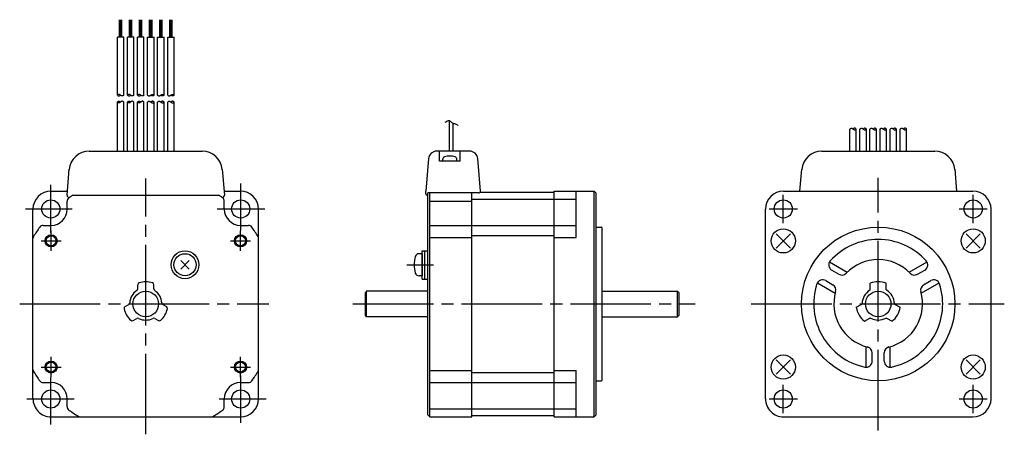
# Model space of a CAD drawing. Extents: x -213 to 31, y -32 to 71.
import ezdxf

# ---------------------------------------------------------------- set-up
doc = ezdxf.new("R2010")
doc.units = 0
doc.header["$MEASUREMENT"] = 0
doc.linetypes.add('CENTER', pattern=[27, 20, -2, 3, -2])
doc.layers.get('0').update_dxf_attribs({"linetype": 'CONTINUOUS'})

# ---------------------------------------------------------------- blocks, each defined once
blk = doc.blocks.new('A$C3A2714B1')
for p, q in [((-188.35, 66.19), (-188.35, 70.52)), ((-188.05, 66.19), (-188.05, 70.52)), ((-187.75, 66.19), (-187.75, 70.52)), ((-185.85, 66.19), (-185.85, 70.52)), ((-185.55, 66.19), (-185.55, 70.52)), ((-185.25, 66.19), (-185.25, 70.52)), ((-183.35, 66.19), (-183.35, 70.52)), ((-183.05, 66.19), (-183.05, 70.52)), ((-182.75, 66.19), (-182.75, 70.52)), ((-180.85, 66.19), (-180.85, 70.52)), ((-180.55, 66.19), (-180.55, 70.52)), ((-180.25, 66.19), (-180.25, 70.52)), ((-178.35, 66.19), (-178.35, 70.52)), ((-178.05, 66.19), (-178.05, 70.52)), ((-177.75, 66.19), (-177.75, 70.52)), ((-175.85, 66.19), (-175.85, 70.52)), ((-175.55, 66.19), (-175.55, 70.52)), ((-175.25, 66.19), (-175.25, 70.52)), ((-188.85, 51.8), (-188.85, 66.19)), ((-187.25, 66.19), (-188.85, 66.19)), ((-187.25, 51.8), (-187.25, 66.19)), ((-186.35, 51.8), (-186.35, 66.19)), ((-184.75, 66.19), (-186.35, 66.19)), ((-184.75, 51.8), (-184.75, 66.19)), ((-183.85, 51.8), (-183.85, 66.19)), ((-182.25, 66.19), (-183.85, 66.19)), ((-182.25, 51.8), (-182.25, 66.19)), ((-181.35, 51.8), (-181.35, 66.19)), ((-181.35, 66.19), (-179.75, 66.19)), ((-179.75, 51.8), (-179.75, 66.19)), ((-178.85, 51.8), (-178.85, 66.19)), ((-178.85, 66.19), (-177.25, 66.19)), ((-177.25, 51.8), (-177.25, 66.19)), ((-176.35, 51.8), (-176.35, 66.19)), ((-176.35, 66.19), (-174.75, 66.19)), ((-174.75, 51.8), (-174.75, 66.19)), ((-188.85, 37.9), (-188.85, 50.09)), ((-187.25, 37.9), (-187.25, 50.09)), ((-186.35, 37.9), (-186.35, 50.09)), ((-184.75, 37.9), (-184.75, 50.09)), ((-183.85, 37.9), (-183.85, 50.09)), ((-182.25, 37.9), (-182.25, 50.09)), ((-181.35, 37.9), (-181.35, 50.09)), ((-179.75, 37.9), (-179.75, 50.09)), ((-178.85, 37.9), (-178.85, 50.09)), ((-177.25, 37.9), (-177.25, 50.09)), ((-176.35, 37.9), (-176.35, 50.09)), ((-174.75, 37.9), (-174.75, 50.09)), ((-107.49, 45.09), (-107.29, 45.22)), ((-107.29, 45.22), (-107.08, 45.34)), ((-107.08, 45.34), (-106.88, 45.44)), ((-106.88, 45.44), (-106.68, 45.5)), ((-106.68, 45.5), (-106.5, 45.49)), ((-106.5, 45.49), (-106.33, 45.42)), ((-106.44, 37.9), (-106.44, 45.48)), ((-106.33, 45.42), (-106.16, 45.3)), ((-106.16, 45.3), (-106, 45.15)), ((-106, 45.15), (-105.83, 45)), ((-105.83, 45), (-105.66, 44.88)), ((-105.66, 44.88), (-105.51, 44.82)), ((-105.53, 37.9), (-105.53, 44.82)), ((-105.51, 44.82), (-105.36, 44.77)), ((-105.36, 44.77), (-105.2, 44.74)), ((-105.2, 44.74), (-105.04, 44.7)), ((-105.04, 44.7), (-104.89, 44.65)), ((-104.89, 44.65), (-104.75, 44.59)), ((-104.75, 44.59), (-104.62, 44.51)), ((-104.62, 44.51), (-104.49, 44.43)), ((-104.49, 44.43), (-104.36, 44.34)), ((-104.36, 44.34), (-104.23, 44.26)), ((-7.05, 37.9), (-7.05, 43.38)), ((-5.45, 37.9), (-5.45, 43.38)), ((-4.55, 37.9), (-4.55, 43.38)), ((-2.95, 37.9), (-2.95, 43.38)), ((-2.05, 37.9), (-2.05, 43.38)), ((-0.45, 37.9), (-0.45, 43.38)), ((0.45, 37.9), (0.45, 43.38)), ((2.05, 37.9), (2.05, 43.38)), ((2.95, 37.9), (2.95, 43.38)), ((4.55, 37.9), (4.55, 43.38)), ((5.45, 37.9), (5.45, 43.38)), ((7.05, 37.9), (7.05, 43.38)), ((-195.81, 37.9), (-181.8, 37.9)), ((-181.8, 37.9), (-167.79, 37.9)), ((-101.4, 37.9), (-109.6, 37.9)), ((-108.9, 35.4), (-108.9, 37.9)), ((-103.8, 35.4), (-103.8, 37.9)), ((-14.01, 37.9), (0, 37.9)), ((0, 37.9), (14.01, 37.9)), ((-111.59, 36.07), (-112.3, 28.02)), ((-103.8, 35.4), (-108.9, 35.4)), ((-108.1, 35.4), (-108.1, 35.93)), ((-104.6, 35.4), (-108.1, 35.4)), ((-104.6, 35.4), (-104.6, 35.93)), ((-98.7, 28), (-99.41, 36.07)), ((-201.35, 26.99), (-200.78, 33.44)), ((-162.82, 33.44), (-162.25, 26.99)), ((-19.46, 28), (-18.98, 33.44)), ((18.98, 33.44), (19.46, 28)), ((-205.3, 28), (-201.26, 28)), ((-199.89, 27), (-163.71, 27)), ((-162.34, 28), (-158.3, 28)), ((-112.3, 27.3), (-112.3, 28)), ((-111.8, 27), (-112, 27)), ((-99.2, 27.53), (-111.8, 27.53)), ((-111.8, 27), (-111.8, 27.53)), ((-111.8, 0), (-111.8, 27.03)), ((-111.3, 25.53), (-111.3, 27.53)), ((-100.85, 0), (-100.85, 27.53)), ((-98.83, 27.7), (-80.45, 27.7)), ((-80.45, 0), (-80.45, 28)), ((-80.45, 28), (-70.5, 28)), ((-75, 16.5), (-75, 28)), ((-70.5, 0), (-70.5, 28)), ((-70.5, 28), (-70, 27.5)), ((-70, 0), (-70, 27.5)), ((-23.5, 28), (23.5, 28)), ((-201.3, 23.5), (-201.3, 25.5)), ((-162.3, 23.5), (-162.3, 25.5)), ((-111.3, 0), (-111.3, 25.53)), ((-111.3, 25.5), (-100.85, 25.5)), ((-100.85, 26), (-80.45, 26)), ((-80.45, 26), (-75, 26)), ((-209.8, -23.5), (-209.8, 23.5)), ((-153.8, -23.5), (-153.8, 23.5)), ((-28, -23.5), (-28, 23.5)), ((28, -23.5), (28, 23.5)), ((-207.29, 19.5), (-205.3, 19.5)), ((-158.3, 19.5), (-156.3, 19.5)), ((-111.3, 19.5), (-100.85, 19.5)), ((-100.85, 19.5), (-80.45, 19.5)), ((-80.45, 19.5), (-75, 19.5)), ((-70, 19.05), (-68.78, 19.05)), ((-68.48, 0), (-68.48, 18.75)), ((-25.34, 17.42), (-21.8, 13.88)), ((-25.34, 13.88), (-21.8, 17.42)), ((21.8, 13.88), (25.34, 17.42)), ((21.8, 17.42), (25.34, 13.88)), ((-111.3, 16.5), (-100.85, 16.5)), ((-100.85, 17), (-80.45, 17)), ((-80.45, 16.5), (-75, 16.5)), ((-113.2, 12.47), (-113.94, 12.47)), ((-113.2, 6.18), (-113.2, 13.17)), ((-113.2, 13.17), (-111.8, 13.17)), ((-113.2, 12.47), (-113.2, 6.97)), ((-112.5, 6.18), (-112.5, 13.17)), ((-173.11, 10.78), (-170.99, 8.66)), ((-173.11, 8.66), (-170.99, 10.78)), ((-12.11, 10.46), (-7.67, 7.89)), ((7.67, 7.89), (12.11, 10.46)), ((-11.54, 8.39), (-9.76, 7.37)), ((9.76, 7.37), (11.54, 8.39)), ((-113.2, 6.97), (-113.94, 6.97)), ((-113.2, 6.18), (-111.8, 6.18)), ((-15.11, 5.26), (-10.67, 2.69)), ((-13.04, 5.79), (-11.26, 4.77)), ((-2, 3.52), (-2, 5.12)), ((2, 3.52), (2, 5.12)), ((10.67, 2.69), (15.11, 5.26)), ((11.26, 4.77), (13.04, 5.79)), ((-183.8, 3.74), (-183.8, 4.77)), ((-179.8, 3.74), (-179.8, 4.77)), ((-127, 3.17), (-127.3, 2.87)), ((-127.3, -2.88), (-127.3, 2.87)), ((-111.8, 3.17), (-127, 3.17)), ((-127, -3.18), (-127, 3.17)), ((-68.48, 3.17), (-49.8, 3.17)), ((-49.8, 3.17), (-49.4, 2.77)), ((-49.8, 0), (-49.8, 3.17)), ((-49.4, 0), (-49.4, 2.77)), ((-111.8, -27.5), (-111.8, 0)), ((-111.3, -28), (-111.3, 0)), ((-100.85, -28), (-100.85, 0)), ((-80.45, -28), (-80.45, 0)), ((-70.5, -28), (-70.5, 0)), ((-70, -27.5), (-70, 0)), ((-68.48, -18.75), (-68.48, 0)), ((-49.8, -3.18), (-49.8, 0)), ((-49.4, -2.78), (-49.4, 0)), ((-186.93, -0.65), (-186.04, -0.14)), ((-177.56, -0.14), (-176.67, -0.65)), ((-5.44, -0.83), (-4.05, -0.03)), ((4.05, -0.03), (5.44, -0.83)), ((-184.93, -4.12), (-184.04, -3.6)), ((-179.56, -3.6), (-178.67, -4.12)), ((-127, -3.18), (-127.3, -2.88)), ((-111.8, -3.18), (-127, -3.18)), ((-68.48, -3.18), (-49.8, -3.18)), ((-49.8, -3.18), (-49.4, -2.78)), ((-3.44, -4.29), (-2.05, -3.49)), ((2.05, -3.49), (3.44, -4.29)), ((-3, -15.72), (-3, -10.58)), ((-1.5, -14.19), (-1.5, -12.13)), ((1.5, -14.19), (1.5, -12.13)), ((3, -15.72), (3, -10.58)), ((-25.34, -17.42), (-21.8, -13.88)), ((-25.34, -13.88), (-21.8, -17.42)), ((21.8, -17.42), (25.34, -13.88)), ((21.8, -13.88), (25.34, -17.42)), ((-111.3, -16.5), (-100.85, -16.5)), ((-100.85, -17), (-80.45, -17)), ((-80.45, -16.5), (-75, -16.5)), ((-75, -28), (-75, -16.5)), ((-207.29, -19.5), (-205.3, -19.5)), ((-158.3, -19.5), (-156.3, -19.5)), ((-111.3, -19.5), (-100.85, -19.5)), ((-100.85, -19.5), (-80.45, -19.5)), ((-80.45, -19.5), (-75, -19.5)), ((-70, -19.05), (-68.78, -19.05)), ((-201.3, -25.5), (-201.3, -23.5)), ((-162.3, -25.5), (-162.3, -23.5)), ((-111.3, -26), (-100.85, -26)), ((-100.85, -26), (-80.45, -26)), ((-80.45, -26), (-75, -26)), ((-205.3, -28), (-158.3, -28)), ((-111.8, -27.5), (-111.3, -28)), ((-111.3, -28), (-100.85, -28)), ((-100.85, -27.7), (-80.45, -27.7)), ((-80.45, -28), (-70.5, -28)), ((-70.5, -28), (-70, -27.5)), ((-23.5, -28), (23.5, -28))]:
    blk.add_line(p, q)
at = {"linetype": 'CENTER'}
for p, q in [((-205.37, 17.74), (-205.37, 29.52)), ((-181.8, -32.33), (-181.8, 31.15)), ((-158.23, 18.23), (-158.23, 29.87)), ((0, -31.35), (0, 31.32)), ((-23.57, 20.07), (-23.57, 27.07)), ((23.57, 20.07), (23.57, 27.07)), ((-211.67, 23.57), (-200.03, 23.57)), ((-164.06, 23.57), (-152.28, 23.57)), ((-27.07, 23.57), (-20.07, 23.57)), ((20.07, 23.57), (27.07, 23.57)), ((-205.3, 13.15), (-205.3, 18.15)), ((-158.3, 13.15), (-158.3, 18.15)), ((-207.8, 15.65), (-202.8, 15.65)), ((-160.8, 15.65), (-155.8, 15.65)), ((-116.99, 9.72), (-110.38, 9.72)), ((-213.09, 0), (-151.27, 0)), ((-130.4, 0), (-45.44, 0)), ((-31.55, 0), (31.29, 0)), ((-205.3, -18.15), (-205.3, -13.15)), ((-158.3, -18.15), (-158.3, -13.15)), ((-207.8, -15.65), (-202.8, -15.65)), ((-160.8, -15.65), (-155.8, -15.65)), ((-205.37, -29.87), (-205.37, -18.23)), ((-158.23, -29.52), (-158.23, -17.74)), ((-23.57, -27.07), (-23.57, -20.07)), ((23.57, -27.07), (23.57, -20.07)), ((-211.32, -23.57), (-199.54, -23.57)), ((-163.57, -23.57), (-151.93, -23.57)), ((-27.07, -23.57), (-20.07, -23.57)), ((20.07, -23.57), (27.07, -23.57))]:
    blk.add_line(p, q, dxfattribs=at)
for points in [[(-187.25, 51.8), (-187.32, 51.74), (-187.4, 51.69), (-187.48, 51.64), (-187.56, 51.61), (-187.65, 51.6), (-187.73, 51.62), (-187.81, 51.65), (-187.89, 51.69), (-187.97, 51.75), (-188.05, 51.8), (-188.13, 51.86), (-188.21, 51.92), (-188.29, 51.96), (-188.37, 51.99), (-188.45, 52), (-188.54, 51.99), (-188.62, 51.96), (-188.7, 51.92), (-188.78, 51.87), (-188.85, 51.8)], [(-188.85, 51.8), (-188.78, 51.74), (-188.71, 51.69), (-188.62, 51.64), (-188.54, 51.61), (-188.45, 51.6), (-188.36, 51.61), (-188.28, 51.64), (-188.19, 51.69), (-188.12, 51.74), (-188.05, 51.8)], [(-184.75, 51.8), (-184.82, 51.74), (-184.9, 51.69), (-184.98, 51.64), (-185.06, 51.61), (-185.15, 51.6), (-185.23, 51.62), (-185.31, 51.65), (-185.39, 51.69), (-185.47, 51.75), (-185.55, 51.8), (-185.63, 51.86), (-185.71, 51.92), (-185.79, 51.96), (-185.87, 51.99), (-185.95, 52), (-186.04, 51.99), (-186.12, 51.96), (-186.2, 51.92), (-186.28, 51.87), (-186.35, 51.8)], [(-186.35, 51.8), (-186.28, 51.74), (-186.21, 51.69), (-186.12, 51.64), (-186.04, 51.61), (-185.95, 51.6), (-185.86, 51.61), (-185.78, 51.64), (-185.69, 51.69), (-185.62, 51.74), (-185.55, 51.8)], [(-182.25, 51.8), (-182.32, 51.74), (-182.4, 51.69), (-182.48, 51.64), (-182.56, 51.61), (-182.65, 51.6), (-182.73, 51.62), (-182.81, 51.65), (-182.89, 51.69), (-182.97, 51.75), (-183.05, 51.8), (-183.13, 51.86), (-183.21, 51.92), (-183.29, 51.96), (-183.37, 51.99), (-183.45, 52), (-183.54, 51.99), (-183.62, 51.96), (-183.7, 51.92), (-183.78, 51.87), (-183.85, 51.8)], [(-183.85, 51.8), (-183.78, 51.74), (-183.71, 51.69), (-183.62, 51.64), (-183.54, 51.61), (-183.45, 51.6), (-183.36, 51.61), (-183.28, 51.64), (-183.19, 51.69), (-183.12, 51.74), (-183.05, 51.8)], [(-181.35, 51.8), (-181.28, 51.74), (-181.2, 51.69), (-181.12, 51.64), (-181.04, 51.61), (-180.95, 51.6), (-180.87, 51.62), (-180.79, 51.65), (-180.71, 51.69), (-180.63, 51.75), (-180.55, 51.8), (-180.47, 51.86), (-180.39, 51.92), (-180.31, 51.96), (-180.23, 51.99), (-180.15, 52), (-180.06, 51.99), (-179.98, 51.96), (-179.9, 51.92), (-179.82, 51.87), (-179.75, 51.8)], [(-179.75, 51.8), (-179.82, 51.74), (-179.89, 51.69), (-179.98, 51.64), (-180.06, 51.61), (-180.15, 51.6), (-180.24, 51.61), (-180.32, 51.64), (-180.41, 51.69), (-180.48, 51.74), (-180.55, 51.8)], [(-178.85, 51.8), (-178.78, 51.74), (-178.7, 51.69), (-178.62, 51.64), (-178.54, 51.61), (-178.45, 51.6), (-178.37, 51.62), (-178.29, 51.65), (-178.21, 51.69), (-178.13, 51.75), (-178.05, 51.8), (-177.97, 51.86), (-177.89, 51.92), (-177.81, 51.96), (-177.73, 51.99), (-177.65, 52), (-177.56, 51.99), (-177.48, 51.96), (-177.4, 51.92), (-177.32, 51.87), (-177.25, 51.8)], [(-177.25, 51.8), (-177.32, 51.74), (-177.39, 51.69), (-177.48, 51.64), (-177.56, 51.61), (-177.65, 51.6), (-177.74, 51.61), (-177.82, 51.64), (-177.91, 51.69), (-177.98, 51.74), (-178.05, 51.8)], [(-176.35, 51.8), (-176.28, 51.74), (-176.2, 51.69), (-176.12, 51.64), (-176.04, 51.61), (-175.95, 51.6), (-175.87, 51.62), (-175.79, 51.65), (-175.71, 51.69), (-175.63, 51.75), (-175.55, 51.8), (-175.47, 51.86), (-175.39, 51.92), (-175.31, 51.96), (-175.23, 51.99), (-175.15, 52), (-175.06, 51.99), (-174.98, 51.96), (-174.9, 51.92), (-174.82, 51.87), (-174.75, 51.8)], [(-174.75, 51.8), (-174.82, 51.74), (-174.89, 51.69), (-174.98, 51.64), (-175.06, 51.61), (-175.15, 51.6), (-175.24, 51.61), (-175.32, 51.64), (-175.41, 51.69), (-175.48, 51.74), (-175.55, 51.8)], [(-188.85, 50.09), (-188.78, 50.15), (-188.71, 50.2), (-188.62, 50.25), (-188.54, 50.28), (-188.45, 50.29), (-188.36, 50.28), (-188.28, 50.25), (-188.19, 50.2), (-188.12, 50.15), (-188.05, 50.09)], [(-187.25, 50.09), (-187.32, 50.15), (-187.4, 50.2), (-187.48, 50.25), (-187.56, 50.28), (-187.65, 50.29), (-187.73, 50.28), (-187.81, 50.24), (-187.89, 50.2), (-187.97, 50.15), (-188.05, 50.09), (-188.13, 50.03), (-188.21, 49.97), (-188.29, 49.93), (-188.37, 49.9), (-188.45, 49.89), (-188.54, 49.9), (-188.62, 49.93), (-188.7, 49.97), (-188.78, 50.03), (-188.85, 50.09)], [(-184.75, 50.09), (-184.82, 50.15), (-184.9, 50.2), (-184.98, 50.25), (-185.06, 50.28), (-185.15, 50.29), (-185.23, 50.28), (-185.31, 50.24), (-185.39, 50.2), (-185.47, 50.15), (-185.55, 50.09), (-185.63, 50.03), (-185.71, 49.97), (-185.79, 49.93), (-185.87, 49.9), (-185.95, 49.89), (-186.04, 49.9), (-186.12, 49.93), (-186.2, 49.97), (-186.28, 50.03), (-186.35, 50.09)], [(-186.35, 50.09), (-186.28, 50.15), (-186.21, 50.2), (-186.12, 50.25), (-186.04, 50.28), (-185.95, 50.29), (-185.86, 50.28), (-185.78, 50.25), (-185.69, 50.2), (-185.62, 50.15), (-185.55, 50.09)], [(-182.25, 50.09), (-182.32, 50.15), (-182.4, 50.2), (-182.48, 50.25), (-182.56, 50.28), (-182.65, 50.29), (-182.73, 50.28), (-182.81, 50.24), (-182.89, 50.2), (-182.97, 50.15), (-183.05, 50.09), (-183.13, 50.03), (-183.21, 49.97), (-183.29, 49.93), (-183.37, 49.9), (-183.45, 49.89), (-183.54, 49.9), (-183.62, 49.93), (-183.7, 49.97), (-183.78, 50.03), (-183.85, 50.09)], [(-183.85, 50.09), (-183.78, 50.15), (-183.71, 50.2), (-183.62, 50.25), (-183.54, 50.28), (-183.45, 50.29), (-183.36, 50.28), (-183.28, 50.25), (-183.19, 50.2), (-183.12, 50.15), (-183.05, 50.09)], [(-181.35, 50.09), (-181.28, 50.15), (-181.2, 50.2), (-181.12, 50.25), (-181.04, 50.28), (-180.95, 50.29), (-180.87, 50.28), (-180.79, 50.24), (-180.71, 50.2), (-180.63, 50.15), (-180.55, 50.09), (-180.47, 50.03), (-180.39, 49.97), (-180.31, 49.93), (-180.23, 49.9), (-180.15, 49.89), (-180.06, 49.9), (-179.98, 49.93), (-179.9, 49.97), (-179.82, 50.03), (-179.75, 50.09)], [(-179.75, 50.09), (-179.82, 50.15), (-179.89, 50.2), (-179.98, 50.25), (-180.06, 50.28), (-180.15, 50.29), (-180.24, 50.28), (-180.32, 50.25), (-180.41, 50.2), (-180.48, 50.15), (-180.55, 50.09)], [(-178.85, 50.09), (-178.78, 50.15), (-178.7, 50.2), (-178.62, 50.25), (-178.54, 50.28), (-178.45, 50.29), (-178.37, 50.28), (-178.29, 50.24), (-178.21, 50.2), (-178.13, 50.15), (-178.05, 50.09), (-177.97, 50.03), (-177.89, 49.97), (-177.81, 49.93), (-177.73, 49.9), (-177.65, 49.89), (-177.56, 49.9), (-177.48, 49.93), (-177.4, 49.97), (-177.32, 50.03), (-177.25, 50.09)], [(-177.25, 50.09), (-177.32, 50.15), (-177.39, 50.2), (-177.48, 50.25), (-177.56, 50.28), (-177.65, 50.29), (-177.74, 50.28), (-177.82, 50.25), (-177.91, 50.2), (-177.98, 50.15), (-178.05, 50.09)], [(-176.35, 50.09), (-176.28, 50.15), (-176.2, 50.2), (-176.12, 50.25), (-176.04, 50.28), (-175.95, 50.29), (-175.87, 50.28), (-175.79, 50.24), (-175.71, 50.2), (-175.63, 50.15), (-175.55, 50.09), (-175.47, 50.03), (-175.39, 49.97), (-175.31, 49.93), (-175.23, 49.9), (-175.15, 49.89), (-175.06, 49.9), (-174.98, 49.93), (-174.9, 49.97), (-174.82, 50.03), (-174.75, 50.09)], [(-174.75, 50.09), (-174.82, 50.15), (-174.89, 50.2), (-174.98, 50.25), (-175.06, 50.28), (-175.15, 50.29), (-175.24, 50.28), (-175.32, 50.25), (-175.41, 50.2), (-175.48, 50.15), (-175.55, 50.09)], [(-7.05, 43.38), (-6.98, 43.45), (-6.9, 43.5), (-6.82, 43.54), (-6.74, 43.57), (-6.65, 43.58), (-6.57, 43.57), (-6.49, 43.54), (-6.41, 43.5), (-6.33, 43.44), (-6.25, 43.38), (-6.17, 43.33), (-6.09, 43.27), (-6.01, 43.23), (-5.93, 43.2), (-5.85, 43.18), (-5.76, 43.19), (-5.68, 43.22), (-5.6, 43.27), (-5.52, 43.32), (-5.45, 43.38)], [(-5.45, 43.38), (-5.52, 43.45), (-5.59, 43.5), (-5.68, 43.54), (-5.76, 43.57), (-5.85, 43.58), (-5.94, 43.57), (-6.02, 43.54), (-6.11, 43.5), (-6.18, 43.45), (-6.25, 43.38)], [(-4.55, 43.38), (-4.48, 43.45), (-4.4, 43.5), (-4.32, 43.54), (-4.24, 43.57), (-4.15, 43.58), (-4.07, 43.57), (-3.99, 43.54), (-3.91, 43.5), (-3.83, 43.44), (-3.75, 43.38), (-3.67, 43.33), (-3.59, 43.27), (-3.51, 43.23), (-3.43, 43.2), (-3.35, 43.18), (-3.26, 43.19), (-3.18, 43.22), (-3.1, 43.27), (-3.02, 43.32), (-2.95, 43.38)], [(-2.95, 43.38), (-3.02, 43.45), (-3.09, 43.5), (-3.18, 43.54), (-3.26, 43.57), (-3.35, 43.58), (-3.44, 43.57), (-3.52, 43.54), (-3.61, 43.5), (-3.68, 43.45), (-3.75, 43.38)], [(-2.05, 43.38), (-1.98, 43.45), (-1.9, 43.5), (-1.82, 43.54), (-1.74, 43.57), (-1.65, 43.58), (-1.57, 43.57), (-1.49, 43.54), (-1.41, 43.5), (-1.33, 43.44), (-1.25, 43.38), (-1.17, 43.33), (-1.09, 43.27), (-1.01, 43.23), (-0.93, 43.2), (-0.85, 43.18), (-0.76, 43.19), (-0.68, 43.22), (-0.6, 43.27), (-0.52, 43.32), (-0.45, 43.38)], [(-0.45, 43.38), (-0.52, 43.45), (-0.59, 43.5), (-0.68, 43.54), (-0.76, 43.57), (-0.85, 43.58), (-0.94, 43.57), (-1.02, 43.54), (-1.11, 43.5), (-1.18, 43.45), (-1.25, 43.38)], [(0.45, 43.38), (0.52, 43.45), (0.6, 43.5), (0.68, 43.54), (0.76, 43.57), (0.85, 43.58), (0.93, 43.57), (1.01, 43.54), (1.09, 43.5), (1.17, 43.44), (1.25, 43.38), (1.33, 43.33), (1.41, 43.27), (1.49, 43.23), (1.57, 43.2), (1.65, 43.18), (1.74, 43.19), (1.82, 43.22), (1.9, 43.27), (1.98, 43.32), (2.05, 43.38)], [(2.05, 43.38), (1.98, 43.45), (1.91, 43.5), (1.82, 43.54), (1.74, 43.57), (1.65, 43.58), (1.56, 43.57), (1.48, 43.54), (1.39, 43.5), (1.32, 43.45), (1.25, 43.38)], [(2.95, 43.38), (3.02, 43.45), (3.1, 43.5), (3.18, 43.54), (3.26, 43.57), (3.35, 43.58), (3.43, 43.57), (3.51, 43.54), (3.59, 43.5), (3.67, 43.44), (3.75, 43.38), (3.83, 43.33), (3.91, 43.27), (3.99, 43.23), (4.07, 43.2), (4.15, 43.18), (4.24, 43.19), (4.32, 43.22), (4.4, 43.27), (4.48, 43.32), (4.55, 43.38)], [(4.55, 43.38), (4.48, 43.45), (4.41, 43.5), (4.32, 43.54), (4.24, 43.57), (4.15, 43.58), (4.06, 43.57), (3.98, 43.54), (3.89, 43.5), (3.82, 43.45), (3.75, 43.38)], [(5.45, 43.38), (5.52, 43.45), (5.6, 43.5), (5.68, 43.54), (5.76, 43.57), (5.85, 43.58), (5.93, 43.57), (6.01, 43.54), (6.09, 43.5), (6.17, 43.44), (6.25, 43.38), (6.33, 43.33), (6.41, 43.27), (6.49, 43.23), (6.57, 43.2), (6.65, 43.18), (6.74, 43.19), (6.82, 43.22), (6.9, 43.27), (6.98, 43.32), (7.05, 43.38)], [(7.05, 43.38), (6.98, 43.45), (6.91, 43.5), (6.82, 43.54), (6.74, 43.57), (6.65, 43.58), (6.56, 43.57), (6.48, 43.54), (6.39, 43.5), (6.32, 43.45), (6.25, 43.38)]]:
    blk.add_lwpolyline(points)
for centre, radius in [((-205.37, 23.57), 2.25), ((-158.23, 23.57), 2.25), ((-23.57, 23.57), 2.25), ((23.57, 23.57), 2.25), ((-205.3, 15.65), 1.5), ((-158.3, 15.65), 1.5), ((-23.57, 15.65), 3), ((0, 0), 19.05), ((23.57, 15.65), 3), ((-205.3, 15.65), 1.23), ((-158.3, 15.65), 1.23), ((-172.05, 9.72), 3.45), ((-172.05, 9.72), 2.75), ((-181.8, 0), 3.17), ((0, 0), 3.17), ((-205.3, -15.65), 1.5), ((-205.3, -15.65), 1.23), ((-158.3, -15.65), 1.5), ((-158.3, -15.65), 1.23), ((-23.57, -15.65), 3), ((23.57, -15.65), 3), ((-205.37, -23.57), 2.25), ((-158.23, -23.57), 2.25), ((-23.57, -23.57), 2.25), ((23.57, -23.57), 2.25)]:
    blk.add_circle(centre, radius)
for centre, radius, start, end in [((-195.81, 32.9), 5, 90, 175), ((-167.79, 32.9), 5, 5, 90), ((-109.6, 35.9), 2, 90, 175), ((-106.35, 32.2), 4.5, 72.8503, 107.1496), ((-101.4, 35.9), 2, 5.0001, 90), ((-14.01, 32.9), 5, 90, 175), ((14.01, 32.9), 5, 5, 90), ((-107.5, 35.93), 0.6, 107.1479, 180.0005), ((-105.2, 35.93), 0.6, 359.9993, 72.8518), ((-205.3, 23.5), 4.5, 90, 179.9999), ((-200.85, 26.95), 0.5, 175.0001, 305.2574), ((-181.8, 0), 32.5, 123.8222, 125.2574), ((-181.8, 0), 32.5, 54.7427, 56.1778), ((-162.75, 26.95), 0.5, 234.7427, 5), ((-158.3, 23.5), 4.5, 0, 90), ((-112, 27.3), 0.3, 180, 270), ((-99.2, 28.03), 0.5, 270, 0.0001), ((-23.5, 23.5), 4.5, 90, 179.9999), ((23.5, 23.5), 4.5, 0, 90), ((-200.3, 25.5), 1, 125.9651, 179.9989), ((-163.3, 25.5), 1, 0.0011, 54.0349), ((-205.3, 23.5), 4, 270, 0), ((-158.3, 23.5), 4, 180, 270), ((-181.8, 0), 32.5, 144.0343, 148.9965), ((-207.29, 18.5), 1, 90, 144.0342), ((-156.3, 18.5), 1, 35.9658, 90), ((-181.8, 0), 32.5, 31.0027, 35.9657), ((-68.78, 18.75), 0.3, 359.9998, 90), ((-208.8, 16.23), 1, 148.9965, 180), ((-154.8, 16.22), 1, 0, 31.0027), ((0, 0), 16, 41.9406, 138.0595), ((-113.94, 11.47), 1, 89.9988, 163.0427), ((-108.2, 9.72), 7, 163.0422, 196.9576), ((-10.79, 9.69), 1.5, 138.0594, 239.9998), ((0, 0), 11, 43.8866, 136.1135), ((10.79, 9.69), 1.5, 300, 41.9405), ((-113.94, 7.97), 1, 196.9571, 270.0011), ((-9.01, 8.67), 1.5, 239.9999, 316.1133), ((9.01, 8.67), 1.5, 223.8866, 300), ((-183.3, 4.77), 0.5, 107.4592, 180.0049), ((-181.8, 0), 5.5, 72.5421, 107.4577), ((-180.3, 4.77), 0.5, 359.9949, 72.5408), ((0, 0), 16, 161.9406, 258.0593), ((-13.79, 4.49), 1.5, 60.0001, 161.9405), ((0, 0), 5.5, 68.6763, 111.3237), ((0, 0), 16, 281.9404, 18.0595), ((13.79, 4.5), 1.5, 18.0595, 119.9999), ((-181.8, 0), 4, 123.7491, 176.251), ((-184.3, 3.74), 0.5, 303.7478, 359.9976), ((-179.3, 3.74), 0.5, 180.0022, 236.2521), ((-181.8, 0), 4, 3.7489, 56.2509), ((-12.01, 3.47), 1.5, 343.8865, 60.0001), ((0, 0), 11, 163.8865, 256.1133), ((0, 0), 4, 120.8103, 179.1898), ((-2.1, 3.52), 0.1, 300.8118, 0), ((2.1, 3.52), 0.1, 179.9999, 239.1881), ((0, 0), 4, 0.8099, 59.1897), ((0, 0), 11, 283.8865, 16.1135), ((12.01, 3.47), 1.5, 119.9999, 196.1134), ((-186.29, 0.29), 0.5, 300, 356.251), ((-177.31, 0.29), 0.5, 183.7493, 240.0003), ((-4.1, 0.06), 0.1, 300.0022, 359.1841), ((4.1, 0.06), 0.1, 180.8158, 239.9978), ((-186.68, -1.09), 0.5, 120, 192.5425), ((-181.8, 0), 5.5, 192.5425, 227.4577), ((-181.8, 0), 5.5, 312.5422, 347.4575), ((-176.92, -1.09), 0.5, 347.4573, 59.9996), ((0, 0), 5.5, 188.6763, 231.3237), ((0, 0), 5.5, 308.6763, 351.3235), ((-185.18, -3.68), 0.5, 227.4579, 300), ((-183.79, -4.04), 0.5, 63.7489, 120), ((-181.8, 0), 4, 243.7491, 296.251), ((-179.81, -4.04), 0.5, 59.9998, 116.2509), ((-178.42, -3.68), 0.5, 240.0003, 312.5425), ((-2, -3.58), 0.1, 60.8016, 120.0022), ((0, 0), 4, 240.8102, 299.1897), ((2, -3.58), 0.1, 59.9977, 119.1984), ((-3, -12.13), 1.5, 359.9998, 76.1133), ((3, -12.13), 1.5, 103.8866, 180.0001), ((-3, -14.19), 1.5, 258.0593, 359.9998), ((3, -14.19), 1.5, 180.0001, 281.9404), ((-208.8, -16.23), 1, 180, 211.0035), ((-181.8, 0), 32.5, 211.0035, 215.9657), ((-181.8, 0), 32.5, 324.0342, 328.9973), ((-154.8, -16.22), 1, 328.9973, 0), ((-207.29, -18.5), 1, 215.9658, 270), ((-205.3, -23.5), 4, 0, 90), ((-158.3, -23.5), 4, 90, 180), ((-156.3, -18.5), 1, 269.9998, 324.0342), ((-68.78, -18.75), 0.3, 269.9998, 0), ((-205.3, -23.5), 4.5, 179.9999, 270), ((-158.3, -23.5), 4.5, 270, 0), ((-23.5, -23.5), 4.5, 179.9999, 270), ((23.5, -23.5), 4.5, 270, 0), ((-200.3, -25.5), 1, 180.0011, 234.0349), ((-181.8, 0), 32.5, 234.0343, 238.997), ((-181.8, 0), 32.5, 301.003, 305.9656), ((-163.3, -25.5), 1, 305.9648, 359.9988), ((-198.02, -27), 1, 238.997, 270), ((-165.57, -27), 1, 270, 301.003)]:
    blk.add_arc(centre, radius, start, end)

msp = doc.modelspace()

# ---------------------------------------------------------------- block references
msp.add_blockref('A$C3A2714B1', (0, 0))

doc.saveas('drawing.dxf')
